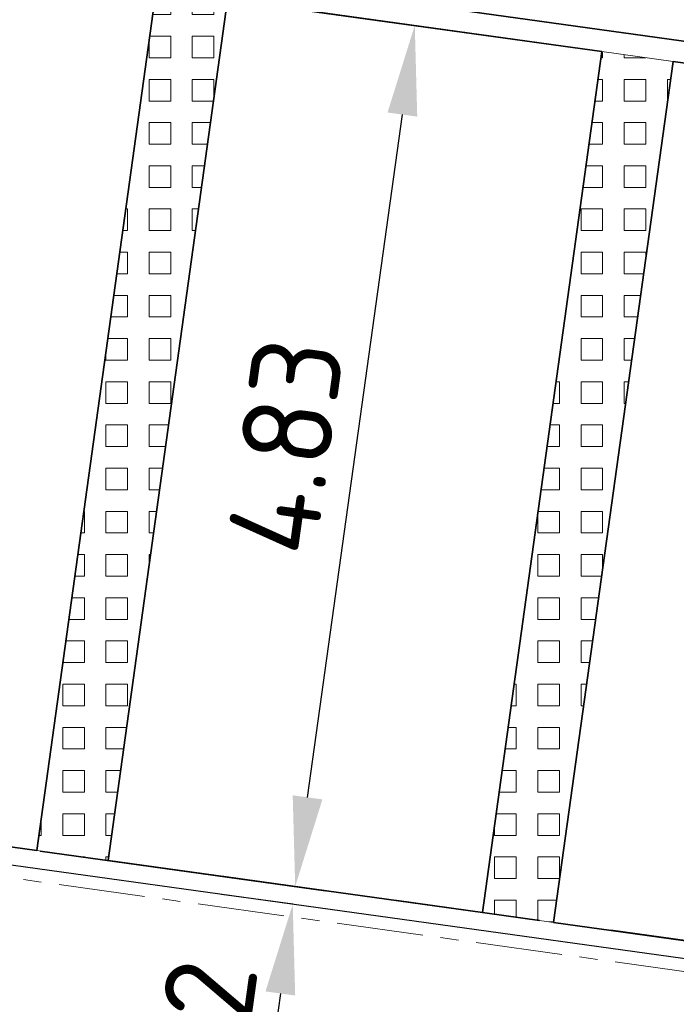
# Model space of a CAD drawing. Header units: metres. Extents: x 167072 to 168585, y 462393 to 462997.
# Tile 14 of 95: x 167566.08 to 167569.73, y 462584.18 to 462589.65. Entities that reach past the tile are written whole.
import ezdxf

# ---------------------------------------------------------------- set-up
doc = ezdxf.new("R2010")
doc.units = ezdxf.units.M
doc.header["$LTSCALE"] = 0.2
for name, pattern in [('ACAD_ISO04W100', [30, 24, -3, 0, -3]), ('VH-OPSLUITBAND_100X200', [16, 8, -2, 4, -2]), ('VH-OPSLUITBAND_120X250', [26, 16, -4, 2, -4])]:
    doc.linetypes.add(name, pattern=pattern)
for name, color, linetype, lineweight in [('N-WE-VH-KANTOPSLUITING_OPSLUITBAND_100X200-G', 150, 'VH-OPSLUITBAND_100X200', 35), ('N-WE-VH-KANTOPSLUITING_OPSLUITBAND_120X250-G', 150, 'VH-OPSLUITBAND_120X250', 35), ('N-WE-VH-KANTOPSLUITING_VOORKANTBAND_OB_100x200-G', 2, 'Continuous', 25), ('N-WE-VH-KANTOPSLUITING_VOORKANTBAND_OB_120x250-G', 3, 'Continuous', 35), ('N-WE-VH-KANTVERHARDING_SBS_A_ENKELE_STREKLAAG-G', 10, 'ACAD_ISO04W100', 13), ('N-WE-VH-VERHARDING_GRASPLAAT-G', 70, 'Continuous', 35), ('N-WE-VH-VERHARDING_TEGEL_GRAS-A', 72, 'Continuous', 9), ('N-WE-VH-VERHARDING_TEGEL_GRAS_VAKMARKERING-G', 70, 'Continuous', 20)]:
    doc.layers.add(name, color=color, linetype=linetype, lineweight=lineweight)
doc.layers.add('TM00_MAATVOERING', color=1, linetype='Continuous')
doc.styles.add('NLCS-ISO-M200-T25', font='NLCS-ISO.ttf', dxfattribs={"height": 0.5})
doc.dimstyles.new('NLCS-M200-T25-PIJL_L2_H1', dxfattribs={"dimscale": 0.2, "dimtxt": 2.5, "dimasz": 2.5, "dimexe": 2, "dimexo": 2, "dimgap": 0.7, "dimtad": 1, "dimzin": 0, "dimdsep": 46, "dimtxsty": 'NLCS-ISO-M200-T25', "dimcen": 0, "dimdle": 2, "dimclrd": 256, "dimclre": 256, "dimclrt": 256, "dimadec": 1, "dimazin": 0, "dimtfac": 1, "dimtdec": 3, "dimtofl": 0, "dimtmove": 0, "dimatfit": 3, "dimfxl": 2, "dimfxlon": 1, "dimtfillclr": 256, "dimtolj": 1, "dimtzin": 0, "dimlwd": -1, "dimlwe": -1, "dimarcsym": 0})
pattern_1 = [(0, (0, 0), (0, 0.12), [0.12, -0.12]), (90, (0, 0), (-0.12, 7e-18), [0.12, -0.12])]

# ---------------------------------------------------------------- blocks, each defined once
blk = doc.blocks.new('*D453')
at = {"layer": 'Defpoints', "color": 0, "transparency": 16777216}
for p in [(167568.2762, 462589.62), (167568.2762, 462589.62), (167567.6117, 462584.8359)]:
    blk.add_point(p, dxfattribs=at)
at = {"layer": 'TM00_MAATVOERING', "transparency": 16777216}
for p, q in [((167568.2762, 462589.62), (167568.6724, 462589.5649)), ((167567.6805, 462585.3311), (167568.2074, 462589.1247)), ((167567.6117, 462584.8359), (167567.2155, 462584.8909))]:
    blk.add_line(p, q, dxfattribs=at)
for points in [[(167568.1248, 462589.1362), (167568.2899, 462589.1132), (167568.2762, 462589.62)], [(167567.598, 462585.3426), (167567.763, 462585.3197), (167567.6117, 462584.8359)]]:
    blk.add_solid(points, dxfattribs=at)
at = {"layer": 'TM00_MAATVOERING', "transparency": 16777216, "insert": (167567.5576, 462587.2816), "char_height": 0.5, "attachment_point": 5, "rotation": 82.0928, "style": 'NLCS-ISO-M200-T25'}
blk.add_mtext('\\A1;4.83', dxfattribs=at)
blk = doc.blocks.new('*D454')
at = {"layer": 'Defpoints', "color": 0, "transparency": 16777216}
for p in [(167567.598, 462584.7368), (167567.3476, 462582.9341), (167567.3476, 462582.9341)]:
    blk.add_point(p, dxfattribs=at)
at = {"layer": 'TM00_MAATVOERING', "transparency": 16777216}
for p, q in [((167567.598, 462584.7368), (167567.2018, 462584.7919)), ((167567.5292, 462584.2416), (167567.4164, 462583.4294)), ((167567.3476, 462582.9341), (167566.9514, 462582.9892))]:
    blk.add_line(p, q, dxfattribs=at)
for points in [[(167567.4466, 462584.253), (167567.6117, 462584.2301), (167567.598, 462584.7368)], [(167567.3338, 462583.4408), (167567.4989, 462583.4179), (167567.3476, 462582.9341)]]:
    blk.add_solid(points, dxfattribs=at)
at = {"layer": 'TM00_MAATVOERING', "transparency": 16777216, "insert": (167567.0865, 462583.8891), "char_height": 0.5, "attachment_point": 5, "rotation": 82.0928, "style": 'NLCS-ISO-M200-T25'}
blk.add_mtext('\\A1;1.82', dxfattribs=at)

msp = doc.modelspace()

# ---------------------------------------------------------------- hatches: boundary and pattern name
at = {"layer": 'N-WE-VH-VERHARDING_TEGEL_GRAS-A'}
h = msp.add_hatch(dxfattribs=at)
h.set_pattern_fill('AVH-GRASTEGEL', color=256, scale=0.3, pattern_type=2)
h.set_pattern_definition(pattern_1)
h.paths.add_polyline_path([(167567.2362, 462589.7644), (167566.5717, 462584.9803), (167566.1755, 462585.0353), (167566.84, 462589.8194)])
h = msp.add_hatch(dxfattribs=at)
h.set_pattern_fill('AVH-GRASTEGEL', color=256, scale=0.3, pattern_type=2)
h.set_pattern_definition(pattern_1)
h.paths.add_polyline_path([(167569.7124, 462589.4205), (167569.0479, 462584.6364), (167568.6517, 462584.6914), (167569.3162, 462589.4755)])

# ---------------------------------------------------------------- linework, layer by layer
at = {"layer": 'N-WE-VH-KANTOPSLUITING_OPSLUITBAND_100X200-G', "flags": 128}
msp.add_lwpolyline([(167583.628, 462582.6114), (167558.9944, 462586.0327)], dxfattribs=at)
at = {"layer": 'N-WE-VH-KANTOPSLUITING_OPSLUITBAND_120X250-G'}
msp.add_lwpolyline([(167594.5242, 462585.9744), (167586.6003, 462587.0749), (167586.4814, 462587.0914), (167584.7381, 462587.3336), (167584.6193, 462587.3501), (167559.3617, 462590.8581), (167557.6255, 462591.0992, 0.392958), (167553.2979, 462588.0692), (167548.6357, 462566.3164), (167548.5194, 462566.3465)], format="xyb", dxfattribs=at)
at = {"layer": 'N-WE-VH-KANTOPSLUITING_VOORKANTBAND_OB_100x200-G'}
msp.add_lwpolyline([(167596.109, 462596.6579), (167595.4762, 462592.1017), (167593.945, 462581.0775), (167586.2489, 462582.1464), (167583.6142, 462582.5123), (167558.9807, 462585.9337)], dxfattribs=at)
at = {"layer": 'N-WE-VH-KANTOPSLUITING_VOORKANTBAND_OB_120x250-G', "flags": 128}
msp.add_lwpolyline([(167548.5194, 462566.3465), (167553.1805, 462588.0944, -0.392958), (167557.642, 462591.2181), (167559.5727, 462590.9499), (167584.6358, 462587.4689), (167586.6168, 462587.1938), (167594.5407, 462586.0932)], format="xyb", dxfattribs=at)
at = {"layer": 'N-WE-VH-KANTVERHARDING_SBS_A_ENKELE_STREKLAAG-G', "ltscale": 0.1, "flags": 128}
msp.add_lwpolyline([(167563.4276, 462603.3879), (167563.2442, 462601.7172), (167596.2458, 462597.1336), (167595.5455, 462592.092), (167594.0048, 462580.9985), (167586.2393, 462582.0771), (167583.6046, 462582.443), (167558.5055, 462585.929), (167559.1837, 462590.8121), (167557.6159, 462591.0299, 0.392958), (167553.3663, 462588.0546), (167552.7195, 462585.0365), (167594.9059, 462579.1772), (167596.8331, 462586.1914), (167597.1532, 462587.6474), (167598.3727, 462598.5344)], format="xyb", close=True, dxfattribs=at)
at = {"layer": 'N-WE-VH-VERHARDING_GRASPLAAT-G'}
for points in [[(167566.84, 462589.8194), (167564.7599, 462590.1083), (167564.0955, 462585.3242), (167566.1755, 462585.0353), (167566.84, 462589.8194)], [(167569.3162, 462589.4755), (167567.2362, 462589.7644), (167566.5717, 462584.9803), (167568.6517, 462584.6914), (167569.3162, 462589.4755)], [(167571.7924, 462589.1316), (167569.7124, 462589.4205), (167569.0479, 462584.6364), (167571.128, 462584.3475), (167571.7924, 462589.1316)]]:
    msp.add_lwpolyline(points, close=True, dxfattribs=at)
at = {"layer": 'N-WE-VH-VERHARDING_TEGEL_GRAS_VAKMARKERING-G', "flags": 128}
for points in [[(167567.2362, 462589.7644), (167566.5717, 462584.9803), (167566.1755, 462585.0353), (167566.84, 462589.8194)], [(167569.7124, 462589.4205), (167569.0479, 462584.6364), (167568.6517, 462584.6914), (167569.3162, 462589.4755)]]:
    msp.add_lwpolyline(points, close=True, dxfattribs=at)

# ---------------------------------------------------------------- dimensions: what is measured, and where the dimension line sits
at = {"layer": 'TM00_MAATVOERING'}
for p1, p2, picture, middle in [((167567.6117, 462584.8359), (167568.2762, 462589.62), '*D453', (167567.5576, 462587.2816)), ((167567.598, 462584.7368), (167567.3476, 462582.9341), '*D454', (167567.0865, 462583.8891))]:
    dim = msp.add_aligned_dim(p1=p1, p2=p2, distance=0, dimstyle='NLCS-M200-T25-PIJL_L2_H1', dxfattribs=at)
    dim.commit()
    dim.dimension.update_dxf_attribs({"geometry": picture, "text_midpoint": middle})

doc.saveas('drawing.dxf')
